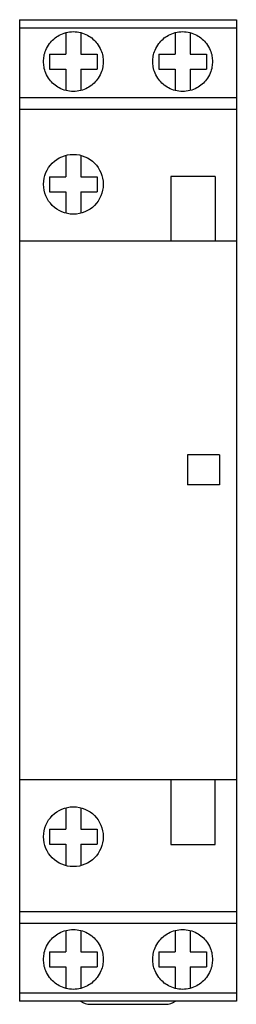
# Model space of a CAD drawing. Header units: millimetres. Extents: x 613.6 to 631.8, y 829.2 to 911.4.
import ezdxf

# ---------------------------------------------------------------- set-up
doc = ezdxf.new("R2010")
doc.units = ezdxf.units.MM

msp = doc.modelspace()

# ---------------------------------------------------------------- linework, layer by layer
at = {"color": 7, "linetype": 'Continuous', "lineweight": 25}
for p, q in [((613.649, 911.401), (613.649, 892.901)), ((613.649, 911.401), (631.799, 911.401)), ((631.799, 911.401), (631.799, 892.901)), ((631.799, 910.695), (613.649, 910.695)), ((617.524, 910.321), (617.524, 908.526)), ((618.774, 910.321), (618.774, 908.526)), ((626.674, 910.321), (626.674, 908.526)), ((627.924, 910.321), (627.924, 908.526)), ((616.149, 908.526), (617.524, 908.526)), ((616.149, 908.526), (616.149, 907.276)), ((618.774, 908.526), (620.149, 908.526)), ((620.149, 908.526), (620.149, 907.276)), ((625.299, 908.526), (626.674, 908.526)), ((625.299, 908.526), (625.299, 907.276)), ((627.924, 908.526), (629.299, 908.526)), ((629.299, 908.526), (629.299, 907.276)), ((616.149, 907.276), (617.524, 907.276)), ((617.524, 907.276), (617.524, 905.48)), ((618.774, 907.276), (618.774, 905.48)), ((618.774, 907.276), (620.149, 907.276)), ((625.299, 907.276), (626.674, 907.276)), ((626.674, 907.276), (626.674, 905.48)), ((627.924, 907.276), (627.924, 905.48)), ((627.924, 907.276), (629.299, 907.276)), ((613.649, 904.901), (631.799, 904.901)), ((631.799, 903.901), (613.649, 903.901)), ((617.524, 900.071), (617.524, 898.276)), ((618.774, 900.071), (618.774, 898.276)), ((616.149, 898.276), (617.524, 898.276)), ((616.149, 898.276), (616.149, 897.026)), ((618.774, 898.276), (620.149, 898.276)), ((620.149, 898.276), (620.149, 897.026)), ((626.299, 898.301), (626.299, 892.901)), ((630.033, 898.301), (626.299, 898.301)), ((630.033, 898.301), (630.033, 892.901)), ((616.149, 897.026), (617.524, 897.026)), ((617.524, 897.026), (617.524, 895.23)), ((618.774, 897.026), (618.774, 895.23)), ((618.774, 897.026), (620.149, 897.026)), ((631.799, 892.901), (613.649, 892.901)), ((630.399, 875.051), (627.699, 875.051)), ((630.399, 872.551), (627.699, 872.551)), ((631.799, 847.901), (613.649, 847.901)), ((613.649, 847.901), (613.649, 829.401)), ((626.299, 847.901), (626.299, 842.501)), ((630.033, 842.501), (630.033, 847.901)), ((631.799, 847.901), (631.799, 829.401)), ((617.524, 845.571), (617.524, 843.776)), ((618.774, 845.571), (618.774, 843.776)), ((616.149, 843.776), (617.524, 843.776)), ((616.149, 843.776), (616.149, 842.526)), ((618.774, 843.776), (620.149, 843.776)), ((620.149, 843.776), (620.149, 842.526)), ((616.149, 842.526), (617.524, 842.526)), ((617.524, 842.526), (617.524, 840.73)), ((618.774, 842.526), (618.774, 840.73)), ((618.774, 842.526), (620.149, 842.526)), ((626.299, 842.501), (630.033, 842.501)), ((613.649, 836.901), (631.799, 836.901)), ((631.799, 835.901), (613.649, 835.901)), ((617.524, 835.321), (617.524, 833.526)), ((618.774, 835.321), (618.774, 833.526)), ((626.674, 835.321), (626.674, 833.526)), ((627.924, 835.321), (627.924, 833.526)), ((616.149, 833.526), (617.524, 833.526)), ((616.149, 833.526), (616.149, 832.276)), ((618.774, 833.526), (620.149, 833.526)), ((620.149, 833.526), (620.149, 832.276)), ((625.299, 833.526), (625.299, 832.276)), ((625.299, 833.526), (626.674, 833.526)), ((627.924, 833.526), (629.299, 833.526)), ((629.299, 833.526), (629.299, 832.276)), ((616.149, 832.276), (617.524, 832.276)), ((617.524, 832.276), (617.524, 830.48)), ((618.774, 832.276), (618.774, 830.48)), ((618.774, 832.276), (620.149, 832.276)), ((625.299, 832.276), (626.674, 832.276)), ((626.674, 832.276), (626.674, 830.48)), ((627.924, 832.276), (627.924, 830.48)), ((627.924, 832.276), (629.299, 832.276)), ((613.649, 830.106), (631.799, 830.106)), ((631.799, 829.401), (613.649, 829.401)), ((619.578, 829.151), (625.87, 829.151))]:
    msp.add_line(p, q, dxfattribs=at)
for centre in [(618.149, 897.651), (618.149, 843.151)]:
    msp.add_circle(centre, 2.5, dxfattribs=at)
for centre, start, end in [((619.578, 830.624), 236.12887, 270), ((625.87, 830.624), 270, 303.87113)]:
    msp.add_arc(centre, 1.473, start, end, dxfattribs=at)
for points, knots in [([(615.649, 907.901), (615.657, 908.052), (615.675, 908.38), (615.833, 908.896), (616.111, 909.386), (616.502, 909.807), (616.97, 910.131), (617.532, 910.349), (618.149, 910.427), (618.767, 910.349), (619.329, 910.131), (619.797, 909.807), (620.188, 909.386), (620.466, 908.896), (620.624, 908.38), (620.641, 908.052), (620.649, 907.901)], [0, 0, 0, 0, 0.05904, 0.128294, 0.208342, 0.275251, 0.34712, 0.422608, 0.5, 0.577392, 0.65288, 0.724749, 0.791658, 0.871706, 0.94096, 1, 1, 1, 1]), ([(624.799, 907.901), (624.807, 908.052), (624.825, 908.38), (624.983, 908.896), (625.261, 909.386), (625.652, 909.807), (626.12, 910.131), (626.682, 910.349), (627.299, 910.427), (627.917, 910.349), (628.479, 910.131), (628.947, 909.807), (629.338, 909.386), (629.616, 908.896), (629.774, 908.38), (629.791, 908.052), (629.799, 907.901)], [0, 0, 0, 0, 0.05904, 0.128294, 0.208342, 0.275251, 0.34712, 0.422608, 0.5, 0.577392, 0.65288, 0.724749, 0.791658, 0.871706, 0.94096, 1, 1, 1, 1]), ([(620.649, 907.901), (620.641, 907.75), (620.624, 907.421), (620.466, 906.906), (620.188, 906.415), (619.797, 905.994), (619.329, 905.67), (618.767, 905.452), (618.149, 905.375), (617.532, 905.452), (616.97, 905.67), (616.502, 905.994), (616.111, 906.415), (615.833, 906.906), (615.675, 907.421), (615.657, 907.75), (615.649, 907.901)], [0, 0, 0, 0, 0.05904, 0.128294, 0.208342, 0.275251, 0.34712, 0.422608, 0.5, 0.577392, 0.65288, 0.724749, 0.791658, 0.871706, 0.94096, 1, 1, 1, 1]), ([(629.799, 907.901), (629.791, 907.75), (629.774, 907.421), (629.616, 906.906), (629.338, 906.415), (628.947, 905.994), (628.479, 905.67), (627.917, 905.452), (627.299, 905.375), (626.682, 905.452), (626.12, 905.67), (625.652, 905.994), (625.261, 906.415), (624.983, 906.906), (624.825, 907.421), (624.807, 907.75), (624.799, 907.901)], [0, 0, 0, 0, 0.05904, 0.128294, 0.208342, 0.275251, 0.34712, 0.422608, 0.5, 0.577392, 0.65288, 0.724749, 0.791658, 0.871706, 0.94096, 1, 1, 1, 1]), ([(613.649, 892.901), (613.649, 892.9), (613.649, 892.897), (613.649, 892.88), (613.649, 892.847), (613.649, 892.786), (613.649, 892.646), (613.649, 892.381), (613.649, 891.957), (613.649, 891.38), (613.649, 890.632), (613.649, 889.691), (613.649, 888.539), (613.649, 887.163), (613.649, 885.556), (613.649, 883.645), (613.649, 881.425), (613.649, 878.907), (613.649, 876.191), (613.649, 873.332), (613.649, 870.489), (613.649, 867.729), (613.649, 865.114), (613.649, 862.607), (613.649, 860.253), (613.649, 858.087), (613.649, 856.136), (613.649, 854.367), (613.649, 852.801), (613.649, 851.448), (613.649, 850.354), (613.649, 849.5), (613.649, 848.866), (613.649, 848.42), (613.649, 848.155), (613.649, 848.015), (613.649, 847.955), (613.649, 847.921), (613.649, 847.904), (613.649, 847.902), (613.649, 847.901)], [0, 0, 0, 0, 0.000705, 0.001492, 0.002422, 0.004181, 0.006483, 0.013044, 0.022708, 0.035405, 0.051921, 0.072695, 0.098115, 0.128489, 0.163997, 0.204656, 0.255096, 0.31095, 0.371277, 0.434804, 0.5, 0.559314, 0.617369, 0.672993, 0.725179, 0.773134, 0.816312, 0.854405, 0.890344, 0.920183, 0.944278, 0.963123, 0.977292, 0.986956, 0.993517, 0.995819, 0.997578, 0.998508, 0.999295, 1, 1, 1, 1]), ([(631.799, 892.901), (631.799, 892.9), (631.799, 892.897), (631.799, 892.88), (631.799, 892.847), (631.799, 892.786), (631.799, 892.646), (631.799, 892.381), (631.799, 891.957), (631.799, 891.38), (631.799, 890.632), (631.799, 889.691), (631.799, 888.539), (631.799, 887.163), (631.799, 885.556), (631.799, 883.645), (631.799, 881.425), (631.799, 878.907), (631.799, 876.191), (631.799, 873.332), (631.799, 870.489), (631.799, 867.729), (631.799, 865.114), (631.799, 862.607), (631.799, 860.253), (631.799, 858.087), (631.799, 856.136), (631.799, 854.367), (631.799, 852.801), (631.799, 851.448), (631.799, 850.354), (631.799, 849.5), (631.799, 848.866), (631.799, 848.42), (631.799, 848.155), (631.799, 848.015), (631.799, 847.955), (631.799, 847.921), (631.799, 847.904), (631.799, 847.902), (631.799, 847.901)], [0, 0, 0, 0, 0.000705, 0.001492, 0.002422, 0.004181, 0.006483, 0.013044, 0.022708, 0.035405, 0.051921, 0.072695, 0.098115, 0.128489, 0.163997, 0.204656, 0.255096, 0.31095, 0.371277, 0.434804, 0.5, 0.559314, 0.617369, 0.672993, 0.725179, 0.773134, 0.816312, 0.854405, 0.890344, 0.920183, 0.944278, 0.963123, 0.977292, 0.986956, 0.993517, 0.995819, 0.997578, 0.998508, 0.999295, 1, 1, 1, 1]), ([(627.699, 875.051), (627.699, 874.586), (627.699, 873.752), (627.699, 872.919), (627.699, 872.551)], [0, 0, 0, 0, 0.5578857, 1, 1, 1, 1]), ([(630.399, 875.051), (630.399, 874.586), (630.399, 873.752), (630.399, 872.919), (630.399, 872.551)], [0, 0, 0, 0, 0.557934, 1, 1, 1, 1]), ([(615.649, 832.901), (615.657, 833.052), (615.675, 833.38), (615.833, 833.896), (616.111, 834.386), (616.502, 834.807), (616.97, 835.131), (617.532, 835.349), (618.149, 835.427), (618.767, 835.349), (619.329, 835.131), (619.797, 834.807), (620.188, 834.386), (620.466, 833.896), (620.624, 833.38), (620.641, 833.052), (620.649, 832.901)], [0, 0, 0, 0, 0.05904, 0.128294, 0.208342, 0.275251, 0.34712, 0.422608, 0.5, 0.577392, 0.65288, 0.724749, 0.791658, 0.871706, 0.94096, 1, 1, 1, 1]), ([(624.799, 832.901), (624.807, 833.052), (624.825, 833.38), (624.983, 833.896), (625.261, 834.386), (625.652, 834.807), (626.12, 835.131), (626.682, 835.349), (627.299, 835.427), (627.917, 835.349), (628.479, 835.131), (628.947, 834.807), (629.338, 834.386), (629.616, 833.896), (629.774, 833.38), (629.791, 833.052), (629.799, 832.901)], [0, 0, 0, 0, 0.05904, 0.128294, 0.208342, 0.275251, 0.34712, 0.422608, 0.5, 0.577392, 0.65288, 0.724749, 0.791658, 0.871706, 0.94096, 1, 1, 1, 1]), ([(620.649, 832.901), (620.641, 832.75), (620.624, 832.421), (620.466, 831.906), (620.188, 831.415), (619.797, 830.994), (619.329, 830.67), (618.767, 830.452), (618.149, 830.375), (617.532, 830.452), (616.97, 830.67), (616.502, 830.994), (616.111, 831.415), (615.833, 831.906), (615.675, 832.421), (615.657, 832.75), (615.649, 832.901)], [0, 0, 0, 0, 0.05904, 0.128294, 0.208342, 0.275251, 0.34712, 0.422608, 0.5, 0.577392, 0.65288, 0.724749, 0.791658, 0.871706, 0.94096, 1, 1, 1, 1]), ([(629.799, 832.901), (629.791, 832.75), (629.774, 832.421), (629.616, 831.906), (629.338, 831.415), (628.947, 830.994), (628.479, 830.67), (627.917, 830.452), (627.299, 830.375), (626.682, 830.452), (626.12, 830.67), (625.652, 830.994), (625.261, 831.415), (624.983, 831.906), (624.825, 832.421), (624.807, 832.75), (624.799, 832.901)], [0, 0, 0, 0, 0.05904, 0.128294, 0.208342, 0.275251, 0.34712, 0.422608, 0.5, 0.577392, 0.65288, 0.724749, 0.791658, 0.871706, 0.94096, 1, 1, 1, 1])]:
    msp.add_open_spline(points, degree=3, knots=knots, dxfattribs=at)

doc.saveas('drawing.dxf')
